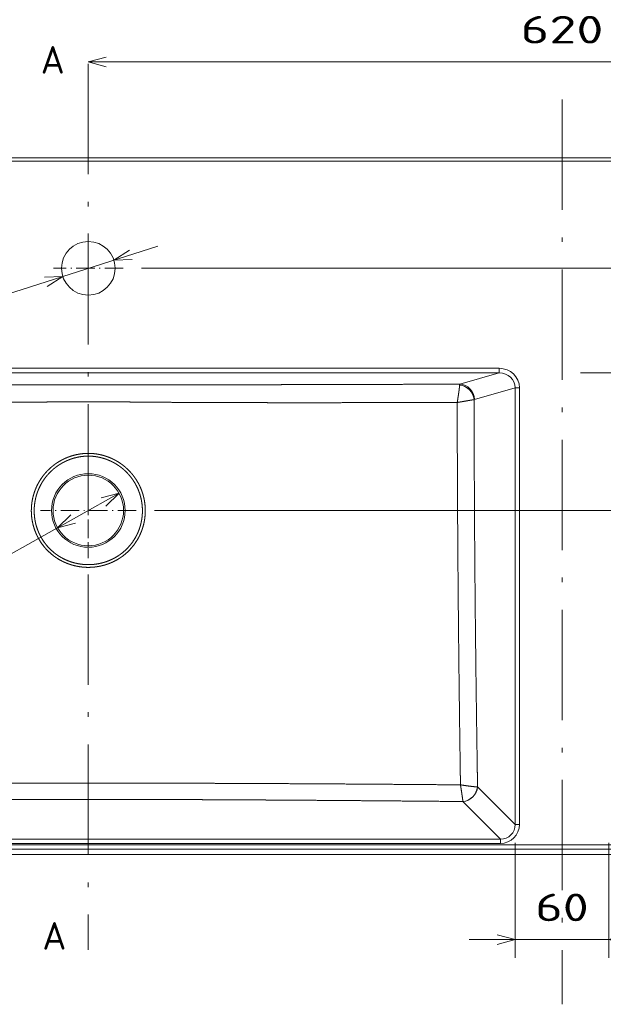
# Model space of a CAD drawing. Extents: x 0 to 420, y 0 to 297.
# Tile 3 of 14: x 65 to 129, y 67 to 174. Entities that reach past the tile are written whole.
import ezdxf
from ezdxf.enums import TextEntityAlignment as Align

# ---------------------------------------------------------------- set-up
doc = ezdxf.new("R2010")
doc.units = 0
doc.linetypes.add('DASHDOT', pattern=[18.5, 12, -3, 0.5, -3])
doc.layers.get('0').update_dxf_attribs({"lineweight": 13})
doc.styles.get("Standard").update_dxf_attribs({"font": 'isocp.shx'})
doc.dimstyles.get("Standard").update_dxf_attribs({"dimtxt": 2.5, "dimasz": 2.5, "dimexe": 1.25, "dimexo": 0.625, "dimtad": 1, "dimcen": 2.5, "dimadec": 0, "dimazin": 0, "dimtfac": 1, "dimtmove": 0, "dimatfit": 0, "dimfxl": 0, "dimarcsym": 0})

# ---------------------------------------------------------------- blocks, each defined once
blk = doc.blocks.new('*D')
at = {"color": 7, "lineweight": 5, "ltscale": 0.164717}
blk.add_line((24.27, 237.7), (17.69, 237.7), dxfattribs=at)
at = {"color": 7, "lineweight": 5}
for p, q in [((19.69, 212.45), (19.69, 237.7)), ((126.45, 237.7), (240.1, 237.7)), ((238.1, 216.03), (238.1, 237.7)), ((126.45, 216.03), (240.1, 216.03)), ((168.1, 212.45), (17.69, 212.45)), ((24.74, 156.71), (24.74, 182.26)), ((224.16, 156.71), (224.16, 182.26)), ((24.74, 180.26), (224.16, 180.26)), ((72.95, 169.15), (175.95, 169.15)), ((62.45, 158.71), (12.59, 158.71)), ((14.59, 82.97), (14.59, 158.71)), ((126.45, 158.71), (246.33, 158.71)), ((126.45, 158.71), (233.64, 158.71)), ((224.97, 158.71), (258.46, 158.71)), ((244.33, 135.33), (244.33, 158.71)), ((256.46, 120.37), (256.46, 158.71)), ((55.34, 141.09), (80.5, 149.11)), ((78.75, 146.71), (233.64, 146.71)), ((305.61, 140.26), (282.28, 140.26)), ((357.11, 140.41), (305.61, 140.41)), ((126.45, 135.33), (246.33, 135.33)), ((307.61, 129.82), (329.36, 129.77)), ((289.1, 125.82), (289.1, 99.28)), ((299.44, 125.82), (299.44, 99.28)), ((54.64, 110.12), (76.3, 122.24)), ((80.16, 120.37), (258.46, 120.37)), ((304.44, 101.28), (284.1, 101.28)), ((62.45, 82.97), (12.59, 82.97)), ((114.35, 73.71), (134.56, 73.71)), ((129.56, 73.71), (222.97, 73.71))]:
    blk.add_line(p, q, dxfattribs=at)
at = {"color": 7, "lineweight": 5, "ltscale": 0.466342}
blk.add_line((175.95, 152.5), (175.95, 171.15), dxfattribs=at)
at = {"color": 7, "lineweight": 5, "ltscale": 0.3}
blk.add_line((231.64, 146.71), (231.64, 158.71), dxfattribs=at)
at = {"color": 7, "lineweight": 5, "ltscale": 0.264648}
for p, q in [((305.61, 131.82), (305.61, 142.41)), ((357.11, 131.82), (357.11, 142.41))]:
    blk.add_line(p, q, dxfattribs=at)
at = {"color": 7, "lineweight": 5, "ltscale": 0.260846}
for p, q in [((282.28, 131.82), (282.28, 142.26)), ((305.61, 131.82), (305.61, 142.26))]:
    blk.add_line(p, q, dxfattribs=at)
at = {"color": 7, "lineweight": 5, "ltscale": 0.055905}
blk.add_line((357.46, 131.34), (357.46, 133.57), dxfattribs=at)
at = {"color": 7, "lineweight": 5, "ltscale": 0.361736}
blk.add_line((365.84, 131.57), (351.37, 131.57), dxfattribs=at)
at = {"color": 7, "lineweight": 5, "ltscale": 0.435932}
blk.add_line((327.32, 112.33), (327.36, 129.77), dxfattribs=at)
at = {"color": 7, "lineweight": 5, "ltscale": 0.313314}
for p, q in [((119.35, 84.24), (119.35, 71.71)), ((129.56, 84.24), (129.56, 71.71))]:
    blk.add_line(p, q, dxfattribs=at)
at = {"color": 7, "lineweight": 5, "ltscale": 0.313313}
blk.add_line((129.56, 84.24), (129.56, 71.71), dxfattribs=at)
at = {"color": 7, "lineweight": 5, "ltscale": 0.266271}
blk.add_line((222.97, 82.36), (222.97, 71.71), dxfattribs=at)
at = {"color": 7, "lineweight": 5}
for points in [[(20.2, 235.76), (19.69, 237.7), (19.17, 235.76)], [(238.62, 235.76), (238.1, 237.7), (237.58, 235.76)], [(237.58, 217.96), (238.1, 216.03), (238.62, 217.96)], [(19.17, 214.38), (19.69, 212.45), (20.2, 214.38)], [(26.67, 180.78), (24.74, 180.26), (26.67, 179.74)], [(222.23, 179.74), (224.16, 180.26), (222.23, 180.78)], [(74.89, 169.67), (72.95, 169.15), (74.89, 168.63)], [(174.02, 168.63), (175.95, 169.15), (174.02, 169.67)], [(15.1, 156.77), (14.59, 158.71), (14.07, 156.77)], [(232.16, 156.77), (231.64, 158.71), (231.12, 156.77)], [(244.85, 156.77), (244.33, 158.71), (243.81, 156.77)], [(256.98, 156.77), (256.46, 158.71), (255.94, 156.77)], [(77.42, 148.67), (75.73, 147.59), (77.73, 147.68)], [(231.12, 148.64), (231.64, 146.71), (232.16, 148.64)], [(68.49, 144.74), (70.17, 145.82), (68.18, 145.73)], [(284.21, 140.77), (282.28, 140.26), (284.21, 139.74)], [(303.68, 139.74), (305.61, 140.26), (303.68, 140.77)], [(307.55, 140.93), (305.61, 140.41), (307.55, 139.89)], [(355.18, 139.89), (357.11, 140.41), (355.18, 140.93)], [(243.81, 137.26), (244.33, 135.33), (244.85, 137.26)], [(354.44, 131.05), (356.37, 131.57), (354.44, 132.09)], [(359.39, 132.09), (357.46, 131.57), (359.39, 131.05)], [(327.87, 127.84), (327.36, 129.77), (326.84, 127.84)], [(350.84, 122.21), (352.77, 122.73), (350.84, 123.25)], [(74.87, 120.85), (76.3, 122.24), (74.36, 121.75)], [(255.94, 122.3), (256.46, 120.37), (256.98, 122.3)], [(356.85, 122.35), (354.85, 122.42), (356.55, 121.36)], [(71.04, 119.9), (69.61, 118.5), (71.55, 118.99)], [(326.81, 114.27), (327.32, 112.33), (327.84, 114.27)], [(287.17, 100.76), (289.1, 101.28), (287.17, 101.8)], [(301.38, 101.8), (299.44, 101.28), (301.38, 100.76)], [(14.07, 84.9), (14.59, 82.97), (15.1, 84.9)], [(117.41, 73.19), (119.35, 73.71), (117.41, 74.23)], [(131.49, 74.23), (129.56, 73.71), (131.49, 73.19)], [(131.49, 74.23), (129.56, 73.71), (131.49, 73.19)], [(221.03, 73.19), (222.97, 73.71), (221.03, 74.23)]]:
    blk.add_lwpolyline(points, dxfattribs=at)
blk.add_arc((352.77, 115.62), 7.11, 32.6907, 149.4216, dxfattribs=at)
for s, rotation, p, p2 in [('151.5', 90, (17.69, 217.36), (17.69, 232.78)), ('130', 90, (236.1, 222.36), (236.1, 231.37)), ('72', 90, (229.64, 149.8), (229.64, 155.61)), ('140', 90, (242.33, 142.52), (242.33, 151.52)), ('35', 17.6842, (58.54, 144.21), (64.07, 145.97)), ('%%c', 17.6842, (54.73, 143), (57.59, 143.91)), ('140', 360, (289.44, 142.26), (298.45, 142.26)), ('310', 360, (326.86, 142.41), (335.87, 142.41)), ('230', 90, (254.46, 135.04), (254.46, 144.04)), ('7', 360, (363.24, 133.57), (365.84, 133.57)), ('%%d', 395.6973, (348.57, 124.56), (350.36, 125.84)), ('17', 395.6973, (344.21, 120.68), (348.92, 124.07)), ('105', 449.8657, (325.33, 116.55), (325.35, 125.56)), ('460', 90, (12.59, 116.33), (12.59, 125.34)), ('46', 29.2257, (57.15, 113.82), (62.22, 116.66)), ('%%c', 29.2257, (53.66, 111.87), (56.28, 113.33)), ('62', 360, (291.37, 103.28), (297.18, 103.28))]:
    blk.add_text(s, height=3, rotation=rotation, dxfattribs=at).set_placement(p, p2, align=Align.FIT)
for s, p, p2 in [('1210', (118.35, 182.26), (130.56, 182.26)), ('620', (119.95, 171.15), (128.96, 171.15)), ('60', (121.55, 75.71), (127.36, 75.71)), ('560', (171.76, 75.71), (180.77, 75.71))]:
    blk.add_text(s, height=3, dxfattribs=at).set_placement(p, p2, align=Align.FIT)
blk = doc.blocks.new('BLOCK144')
at = {"color": 7, "lineweight": 5}
blk.add_text('A', height=18, dxfattribs=at).set_placement((-340, 55.02), (-324.39, 55.02), align=Align.FIT)
blk = doc.blocks.new('BLOCK145')
at = {"color": 7, "lineweight": 5}
blk.add_text('A', height=18, dxfattribs=at).set_placement((-338.95, -516.53), (-323.33, -516.53), align=Align.FIT)
blk = doc.blocks.new('BLOCK146')
at = {"color": 7, "linetype": 'DASHDOT', "lineweight": 5}
for p, q in [((-309, -49.25), (-309, -94.75)), ((-286.25, -72), (-331.75, -72))]:
    blk.add_line(p, q, dxfattribs=at)
blk = doc.blocks.new('BLOCK147')
at = {"color": 7, "linetype": 'DASHDOT', "lineweight": 5}
for p, q in [((-309, -198.78), (-309, -261.22)), ((-277.78, -230), (-340.22, -230))]:
    blk.add_line(p, q, dxfattribs=at)
blk = doc.blocks.new('BLOCK150')
at = {"color": 7, "lineweight": 5}
for p, q in [((591.08, 0), (-591.08, 0)), ((591.08, -2), (-591.08, -2)), ((-576.97, -137.25), (-41.03, -137.25)), ((-41.03, -140.24), (-576.97, -140.24)), ((-41.03, -140.24), (-66.71, -147.59)), ((-30.65, -149.97), (-57.15, -157.55)), ((-30.65, -434.79), (-30.65, -149.97)), ((-27.78, -434.79), (-27.78, -149.97)), ((-55.09, -410.35), (-30.65, -434.79)), ((-64.65, -419.91), (-40.21, -444.35)), ((589.08, -448.08), (-589.08, -448.08)), ((-577.79, -444.35), (-40.21, -444.35)), ((-40.21, -447.22), (-577.79, -447.22)), ((-592.41, -454.4), (0, -454.4)), ((-589.08, -451.08), (0, -451.08)), ((589.08, -451.08), (0, -451.08)), ((0, -454.4), (592.41, -454.4))]:
    blk.add_line(p, q, dxfattribs=at)
at = {"color": 7, "lineweight": 5, "ltscale": 0.074715}
blk.add_line((-41.03, -140.24), (-41.03, -137.25), dxfattribs=at)
at = {"color": 7, "lineweight": 5, "ltscale": 0.071723}
for p, q in [((-30.65, -149.97), (-27.78, -149.97)), ((-30.65, -434.79), (-27.78, -434.79)), ((-40.21, -444.35), (-40.21, -447.22))]:
    blk.add_line(p, q, dxfattribs=at)
at = {"color": 7, "lineweight": 5, "ltscale": 0.001952}
blk.add_line((-55.09, -410.35), (-55.16, -410.35), dxfattribs=at)
at = {"color": 7, "lineweight": 5, "ltscale": 0.000458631}
blk.add_line((-64.65, -419.91), (-64.66, -419.9), dxfattribs=at)
at = {"color": 7, "lineweight": 5}
for centre, radius in [((-309, -72), 17.5), ((-309, -230), 24.01), ((-309, -230), 23)]:
    blk.add_circle(centre, radius, dxfattribs=at)
blk.add_arc((-57.04, -157.86), 0.325, 108.9591, 140.88549, dxfattribs=at)
for centre, major_axis, ratio, start_param, end_param in [((-41.37, -150.3), (13.12, 3.75), 0.952976, 6.016974, 7.562289), ((-41.37, -150.3), (10.37, 2.97), 0.927423, 6.016948, 7.562258), ((-66.71, -157.55), (-2.75, 9.61), 0.952975, 4.446157, 5.991469), ((-66.86, -157.65), (7.45, -6.67), 0.909151, 0.77825, 2.245617), ((-64.66, -410.34), (-6.81, -7.32), 0.912227, 0.79472, 2.272825), ((-64.65, -410.35), (7.07, 7.07), 0.917878, 3.969784, 5.454994), ((-41.37, -433.63), (8.07, -8.07), 0.876469, 5.540579, 7.025795), ((-41.37, -433.63), (10.01, -10.01), 0.91787, 5.540588, 7.025788)]:
    blk.add_ellipse(centre, major_axis=major_axis, ratio=ratio, start_param=start_param, end_param=end_param, dxfattribs=at)
for points, knots in [([(-551.29, -147.59), (-543.09, -147.62), (-534.9, -147.64), (-526.91, -147.66), (-509.79, -147.72), (-492.77, -147.77), (-483.89, -147.79), (-471.14, -147.83), (-458.55, -147.86), (-454.59, -147.87), (-444.95, -147.9), (-435.48, -147.92), (-429.81, -147.93), (-417.59, -147.96), (-405.82, -147.99), (-399.57, -148), (-392.53, -148.01), (-385.77, -148.02), (-384.89, -148.02), (-382.75, -148.02), (-380.65, -148.03), (-379.39, -148.03), (-375.35, -148.03), (-371.39, -148.04), (-368.68, -148.04), (-364.95, -148.04), (-361.29, -148.05), (-360.28, -148.05), (-359.06, -148.05), (-357.84, -148.05), (-357.61, -148.05), (-357.16, -148.05), (-356.71, -148.05), (-356.48, -148.05), (-356.03, -148.05), (-355.58, -148.05), (-355.36, -148.05), (-354.91, -148.05), (-354.47, -148.05), (-354.25, -148.05), (-351.71, -148.05), (-349.21, -148.05), (-347.05, -148.05), (-344.44, -148.04), (-341.84, -148.04), (-341.55, -148.04), (-341.12, -148.04), (-340.7, -148.04), (-340.55, -148.04), (-340.27, -148.04), (-339.99, -148.04), (-339.85, -148.04), (-339.57, -148.04), (-339.29, -148.04), (-339.15, -148.04), (-338.89, -148.04), (-338.63, -148.04), (-338.4, -148.04), (-338, -148.04), (-337.6, -148.04), (-337.32, -148.04), (-335.89, -148.04), (-334.45, -148.04), (-333.28, -148.03), (-331.9, -148.03), (-330.53, -148.03), (-330.37, -148.03), (-330.02, -148.03), (-329.66, -148.03), (-329.54, -148.03), (-328.38, -148.03), (-327.21, -148.03), (-326.16, -148.02), (-325.04, -148.02), (-323.92, -148.02), (-323.82, -148.02), (-323.52, -148.02), (-323.23, -148.02), (-323.03, -148.02), (-322.63, -148.02), (-322.23, -148.02), (-322.03, -148.02), (-319.62, -148.02), (-317.19, -148.01), (-314.89, -148.01), (-312.43, -148.01), (-309.95, -148.01), (-309.77, -148.01), (-309.56, -148.01), (-309.34, -148.01), (-309.23, -148.01), (-309.11, -148.01), (-309, -148.01)], [0, 0, 0, 0, 0, 0, 59.879225, 59.879225, 59.879225, 125.724125, 125.724125, 125.724125, 155.147623, 155.147623, 155.147623, 199.343863, 199.343863, 199.343863, 252.775292, 252.775292, 252.775292, 260.797497, 260.797497, 260.797497, 272.373069, 272.373069, 272.373069, 298.971933, 298.971933, 298.971933, 309.106792, 309.106792, 309.106792, 311.422561, 311.422561, 311.422561, 313.73833, 313.73833, 313.73833, 316.054109, 316.054109, 316.054109, 318.369887, 318.369887, 318.369887, 342.695514, 342.695514, 342.695514, 345.698142, 345.698142, 345.698142, 347.199463, 347.199463, 347.199463, 348.700784, 348.700784, 348.700784, 350.202095, 350.202095, 350.202095, 351.474887, 351.474887, 351.474887, 354.477507, 354.477507, 354.477507, 366.698077, 366.698077, 366.698077, 368.506745, 368.506745, 368.506745, 370.406513, 370.406513, 370.406513, 380.309989, 380.309989, 380.309989, 381.260737, 381.260737, 381.260737, 383.162236, 383.162236, 383.162236, 385.063736, 385.063736, 385.063736, 406.537532, 406.537532, 406.537532, 407.435328, 407.435328, 407.435328, 408.464172, 408.464172, 408.464172, 408.464172, 408.464172, 408.464172]), ([(-66.71, -147.59), (-74.91, -147.62), (-83.1, -147.64), (-91.11, -147.66), (-108.23, -147.72), (-125.24, -147.77), (-134.11, -147.79), (-146.86, -147.83), (-159.44, -147.86), (-163.31, -147.87), (-168.8, -147.89), (-174.23, -147.9), (-175.84, -147.9), (-180.26, -147.91), (-184.65, -147.93), (-187.47, -147.93), (-196.08, -147.95), (-204.48, -147.97), (-210.11, -147.98), (-218.52, -148), (-226.63, -148.01), (-229.42, -148.02), (-234.78, -148.02), (-239.95, -148.03), (-242.47, -148.03), (-247.48, -148.04), (-252.38, -148.04), (-254.87, -148.04), (-258.01, -148.05), (-261.08, -148.05), (-261.69, -148.05), (-263.06, -148.05), (-264.43, -148.05), (-265.02, -148.05), (-267.89, -148.05), (-270.73, -148.05), (-272.4, -148.05), (-274.98, -148.04), (-277.53, -148.04), (-277.65, -148.04), (-278.17, -148.04), (-278.68, -148.04), (-278.8, -148.04), (-279.12, -148.04), (-279.44, -148.04), (-279.59, -148.04), (-280.37, -148.04), (-281.14, -148.04), (-281.76, -148.04), (-283.07, -148.04), (-284.41, -148.03), (-285.12, -148.03), (-285.95, -148.03), (-286.79, -148.03), (-286.9, -148.03), (-287.13, -148.03), (-287.35, -148.03), (-287.52, -148.03), (-287.75, -148.03), (-287.97, -148.03), (-288.07, -148.03), (-288.29, -148.03), (-288.52, -148.03), (-288.62, -148.03), (-289.22, -148.03), (-289.83, -148.03), (-290.32, -148.03), (-291.16, -148.02), (-292.02, -148.02), (-292.37, -148.02), (-293.12, -148.02), (-293.87, -148.02), (-294.09, -148.02), (-295.02, -148.02), (-295.94, -148.02), (-296.48, -148.02), (-299.03, -148.01), (-301.63, -148.01), (-303.75, -148.01), (-305.99, -148.01), (-308.26, -148.01), (-308.35, -148.01), (-308.54, -148.01), (-308.72, -148.01), (-308.82, -148.01), (-308.91, -148.01), (-309, -148.01)], [0, 0, 0, 0, 0, 0, 59.85991, 59.85991, 59.85991, 125.664301, 125.664301, 125.664301, 155.080287, 155.080287, 155.080287, 167.61319, 167.61319, 167.61319, 189.463214, 189.463214, 189.463214, 235.992053, 235.992053, 235.992053, 260.768038, 260.768038, 260.768038, 284.595694, 284.595694, 284.595694, 308.976389, 308.976389, 308.976389, 316.116834, 316.116834, 316.116834, 323.236326, 323.236326, 323.236326, 346.331655, 346.331655, 346.331655, 350.120853, 350.120853, 350.120853, 351.858789, 351.858789, 351.858789, 353.506692, 353.506692, 353.506692, 360.098305, 360.098305, 360.098305, 367.428135, 367.428135, 367.428135, 368.645677, 368.645677, 368.645677, 369.731797, 369.731797, 369.731797, 370.957174, 370.957174, 370.957174, 372.220591, 372.220591, 372.220591, 377.090238, 377.090238, 377.090238, 380.535713, 380.535713, 380.535713, 384.320303, 384.320303, 384.320303, 389.487745, 389.487745, 389.487745, 409.03118, 409.03118, 409.03118, 409.867032, 409.867032, 409.867032, 410.702884, 410.702884, 410.702884, 410.702884, 410.702884, 410.702884]), ([(-68.35, -159.55), (-68.35, -159.51), (-68.34, -159.47), (-68.33, -159.44), (-68.32, -159.36), (-68.31, -159.29), (-68.3, -159.25), (-68.26, -159), (-68.22, -158.74), (-68.18, -158.52), (-68.06, -157.72), (-67.93, -156.93), (-67.84, -156.34), (-67.52, -154.22), (-67.23, -152.21), (-67.04, -150.8), (-66.87, -149.43), (-66.79, -148.48), (-66.79, -148.38), (-66.78, -148.29), (-66.78, -148.2)], [0, 0, 0, 0, 0, 0, 0.272547, 0.272547, 0.272547, 0.545095, 0.545095, 0.545095, 2.180375, 2.180375, 2.180375, 6.489349, 6.489349, 6.489349, 18.260879, 18.260879, 18.260879, 19.749658, 19.749658, 19.749658, 19.749658, 19.749658, 19.749658]), ([(-549.65, -159.55), (-541.5, -159.56), (-533.36, -159.58), (-525.45, -159.59), (-508.48, -159.62), (-491.62, -159.65), (-482.85, -159.66), (-470.22, -159.67), (-457.76, -159.67), (-453.82, -159.67), (-444.25, -159.67), (-434.83, -159.67), (-429.21, -159.67), (-417.01, -159.65), (-405.27, -159.63), (-399.02, -159.62), (-391.99, -159.59), (-385.22, -159.57), (-384.33, -159.56), (-380.82, -159.55), (-377.38, -159.53), (-374.83, -159.52), (-370.25, -159.49), (-365.76, -159.47), (-363.76, -159.45), (-361.3, -159.44), (-358.88, -159.42), (-358.21, -159.41), (-357.41, -159.41), (-356.62, -159.4), (-356.28, -159.4), (-355.64, -159.39), (-355.01, -159.39), (-354.55, -159.39), (-353.6, -159.38), (-352.65, -159.37), (-352, -159.37), (-349.32, -159.34), (-346.65, -159.32), (-344.54, -159.3), (-342.35, -159.28), (-340.2, -159.26), (-340.07, -159.26), (-339.65, -159.26), (-339.24, -159.26), (-339.16, -159.25), (-337.48, -159.24), (-335.8, -159.23), (-334.52, -159.22), (-332.9, -159.2), (-331.27, -159.19), (-331.09, -159.19), (-330.82, -159.19), (-330.55, -159.19), (-330.46, -159.19), (-330.27, -159.19), (-330.09, -159.18), (-330, -159.18), (-329.73, -159.18), (-329.45, -159.18), (-329.3, -159.18), (-328.28, -159.17), (-327.24, -159.17), (-326.36, -159.16), (-325.26, -159.16), (-324.15, -159.15), (-323.92, -159.15), (-323.44, -159.15), (-322.96, -159.15), (-322.7, -159.15), (-322.32, -159.15), (-321.94, -159.14), (-321.82, -159.14), (-319.46, -159.14), (-317.1, -159.13), (-314.82, -159.13), (-312.35, -159.13), (-309.85, -159.13), (-309.75, -159.13), (-309.53, -159.13), (-309.32, -159.13), (-309.21, -159.13), (-309.11, -159.13), (-309, -159.13)], [0, 0, 0, 0, 0, 0, 59.504572, 59.504572, 59.504572, 124.618477, 124.618477, 124.618477, 153.853818, 153.853818, 153.853818, 197.814883, 197.814883, 197.814883, 251.311362, 251.311362, 251.311362, 259.309334, 259.309334, 259.309334, 283.568776, 283.568776, 283.568776, 303.334678, 303.334678, 303.334678, 308.065287, 308.065287, 308.065287, 311.486553, 311.486553, 311.486553, 314.579048, 314.579048, 314.579048, 321.421523, 321.421523, 321.421523, 342.690345, 342.690345, 342.690345, 344.01955, 344.01955, 344.01955, 347.14586, 347.14586, 347.14586, 361.886718, 361.886718, 361.886718, 363.741561, 363.741561, 363.741561, 364.668986, 364.668986, 364.668986, 365.596412, 365.596412, 365.596412, 367.528486, 367.528486, 367.528486, 376.027115, 376.027115, 376.027115, 378.246865, 378.246865, 378.246865, 380.688677, 380.688677, 380.688677, 381.909584, 381.909584, 381.909584, 403.644073, 403.644073, 403.644073, 404.609425, 404.609425, 404.609425, 405.574777, 405.574777, 405.574777, 405.574777, 405.574777, 405.574777]), ([(-68.35, -159.55), (-76.5, -159.56), (-84.64, -159.58), (-92.56, -159.59), (-109.53, -159.62), (-126.39, -159.65), (-135.16, -159.66), (-147.77, -159.67), (-160.22, -159.67), (-164.06, -159.67), (-169.5, -159.67), (-174.89, -159.67), (-176.49, -159.67), (-180.89, -159.67), (-185.25, -159.67), (-188.05, -159.67), (-197.72, -159.66), (-207.13, -159.64), (-213.71, -159.63), (-222.03, -159.61), (-230, -159.58), (-231.86, -159.57), (-236.28, -159.55), (-240.57, -159.53), (-243.14, -159.52), (-248.23, -159.49), (-253.22, -159.46), (-255.78, -159.44), (-258.93, -159.42), (-262, -159.4), (-262.7, -159.39), (-263.94, -159.38), (-265.17, -159.37), (-266.05, -159.37), (-267.56, -159.35), (-269.06, -159.34), (-269.92, -159.33), (-271.86, -159.32), (-273.81, -159.3), (-274.84, -159.29), (-276.14, -159.28), (-277.44, -159.27), (-277.62, -159.27), (-278.17, -159.26), (-278.73, -159.26), (-278.85, -159.25), (-279.64, -159.25), (-280.43, -159.24), (-280.93, -159.24), (-282.52, -159.22), (-284.13, -159.21), (-285.13, -159.2), (-286.31, -159.2), (-287.48, -159.19), (-287.52, -159.19), (-287.61, -159.19), (-287.69, -159.19), (-287.74, -159.19), (-288, -159.18), (-288.27, -159.18), (-288.42, -159.18), (-288.68, -159.18), (-288.95, -159.18), (-288.99, -159.18), (-289.83, -159.17), (-290.67, -159.17), (-291.49, -159.16), (-292.77, -159.16), (-294.05, -159.15), (-294.34, -159.15), (-295.2, -159.15), (-296.06, -159.14), (-296.47, -159.14), (-299, -159.14), (-301.54, -159.13), (-303.75, -159.13), (-306.14, -159.13), (-308.55, -159.13), (-308.7, -159.13), (-308.85, -159.13), (-309, -159.13)], [0, 0, 0, 0, 0, 0, 59.503869, 59.503869, 59.503869, 124.579021, 124.579021, 124.579021, 153.768383, 153.768383, 153.768383, 166.189775, 166.189775, 166.189775, 187.938072, 187.938072, 187.938072, 243.046549, 243.046549, 243.046549, 259.252952, 259.252952, 259.252952, 283.405112, 283.405112, 283.405112, 308.247053, 308.247053, 308.247053, 314.934772, 314.934772, 314.934772, 321.100088, 321.100088, 321.100088, 330.737673, 330.737673, 330.737673, 341.428745, 341.428745, 341.428745, 344.297087, 344.297087, 344.297087, 347.317878, 347.317878, 347.317878, 352.663415, 352.663415, 352.663415, 364.151442, 364.151442, 364.151442, 364.597937, 364.597937, 364.597937, 365.044432, 365.044432, 365.044432, 367.316119, 367.316119, 367.316119, 367.762681, 367.762681, 367.762681, 375.79208, 375.79208, 375.79208, 380.109772, 380.109772, 380.109772, 384.128207, 384.128207, 384.128207, 404.673243, 404.673243, 404.673243, 406.048908, 406.048908, 406.048908, 406.048908, 406.048908, 406.048908]), ([(-68.35, -159.55), (-68.31, -159.54), (-68.28, -159.53), (-68.24, -159.53), (-68.17, -159.52), (-68.09, -159.5), (-68.06, -159.5), (-67.8, -159.45), (-67.54, -159.41), (-67.32, -159.37), (-66.52, -159.24), (-65.73, -159.1), (-65.17, -159.01), (-63.08, -158.66), (-61.1, -158.32), (-59.73, -158.08), (-58.42, -157.86), (-57.55, -157.7), (-57.46, -157.68), (-57.38, -157.67), (-57.3, -157.65)], [0, 0, 0, 0, 0, 0, 0.283174, 0.283174, 0.283174, 0.556216, 0.556216, 0.556216, 2.194466, 2.194466, 2.194466, 6.539883, 6.539883, 6.539883, 18.213436, 18.213436, 18.213436, 19.677863, 19.677863, 19.677863, 19.677863, 19.677863, 19.677863]), ([(-66.24, -409.02), (-66.28, -406.44), (-66.31, -403.86), (-66.35, -401.29), (-66.42, -396.18), (-66.5, -391.08), (-66.53, -388.38), (-66.66, -379.35), (-66.78, -370.35), (-66.86, -363.91), (-66.98, -354.74), (-67.09, -345.62), (-67.12, -342.91), (-67.2, -336.35), (-67.27, -329.83), (-67.32, -325.92), (-67.4, -318.22), (-67.48, -310.56), (-67.52, -306.4), (-67.68, -289.84), (-67.83, -273.39), (-67.93, -260.76), (-68.04, -243.41), (-68.14, -226.09), (-68.17, -221.41), (-68.21, -211.7), (-68.25, -201.97), (-68.27, -197.22), (-68.3, -186.81), (-68.33, -176.37), (-68.34, -170.69), (-68.35, -165.12), (-68.35, -159.55)], [0, 0, 0, 0, 0, 0, 19.550389, 19.550389, 19.550389, 38.855024, 38.855024, 38.855024, 88.459445, 88.459445, 88.459445, 109.482046, 109.482046, 109.482046, 139.398675, 139.398675, 139.398675, 169.780016, 169.780016, 169.780016, 270.100311, 270.100311, 270.100311, 309.16557, 309.16557, 309.16557, 348.171258, 348.171258, 348.171258, 392.488662, 392.488662, 392.488662, 392.488662, 392.488662, 392.488662]), ([(-55.09, -410.35), (-55.17, -405.19), (-55.25, -400.04), (-55.32, -395.15), (-55.49, -383.53), (-55.66, -371.95), (-55.75, -365.42), (-55.93, -352.35), (-56.1, -339.38), (-56.18, -332.9), (-56.3, -322.5), (-56.42, -312.16), (-56.46, -308.18), (-56.6, -295.08), (-56.72, -282.05), (-56.8, -272.81), (-56.92, -258.79), (-57.01, -244.83), (-57.04, -240.12), (-57.1, -230.37), (-57.15, -220.63), (-57.17, -215.83), (-57.22, -206.08), (-57.25, -196.3), (-57.26, -191.21), (-57.28, -181.58), (-57.29, -171.93), (-57.3, -167.21), (-57.3, -162.44), (-57.3, -157.65)], [0, 0, 0, 0, 0, 0, 39.144191, 39.144191, 39.144191, 88.617367, 88.617367, 88.617367, 139.842381, 139.842381, 139.842381, 170.076771, 170.076771, 170.076771, 243.313883, 243.313883, 243.313883, 282.362358, 282.362358, 282.362358, 321.858301, 321.858301, 321.858301, 360.875943, 360.875943, 360.875943, 398.957876, 398.957876, 398.957876, 398.957876, 398.957876, 398.957876]), ([(-346.17, -229.99), (-346.16, -228.47), (-346.08, -226.95), (-345.92, -225.4), (-345.61, -223.45), (-345.15, -221.44), (-345.06, -221.07), (-344.79, -220), (-344.47, -218.92), (-344.23, -218.21), (-343.86, -217.14), (-343.43, -216.07), (-343.29, -215.72), (-343, -215.04), (-342.69, -214.35), (-342.53, -214), (-342.03, -212.98), (-341.48, -211.96), (-341.1, -211.29), (-340.02, -209.49), (-338.78, -207.72), (-337.93, -206.62), (-336.76, -205.26), (-335.52, -203.96), (-335.24, -203.68), (-334.01, -202.47), (-332.69, -201.31), (-331.61, -200.44), (-330.3, -199.49), (-328.95, -198.62), (-328.79, -198.52), (-328.45, -198.31), (-328.11, -198.1), (-327.94, -198), (-326.98, -197.43), (-325.98, -196.89), (-325.11, -196.45), (-324.02, -195.95), (-322.92, -195.49), (-322.75, -195.43), (-322.03, -195.14), (-321.3, -194.87), (-320.73, -194.67), (-320.06, -194.46), (-319.37, -194.25), (-319.29, -194.23), (-319.13, -194.19), (-318.97, -194.14), (-318.92, -194.12), (-318.36, -193.97), (-317.8, -193.82), (-317.27, -193.7), (-316.53, -193.53), (-315.76, -193.39), (-315.55, -193.35), (-314.49, -193.16), (-313.41, -193.01), (-312.5, -192.91), (-311.25, -192.81), (-309.92, -192.77), (-309.62, -192.76), (-309.31, -192.76), (-309, -192.76)], [0, 0, 0, 0, 0, 0, 47.028257, 47.028257, 47.028257, 57.486142, 57.486142, 57.486142, 77.203218, 77.203218, 77.203218, 86.515313, 86.515313, 86.515313, 95.698369, 95.698369, 95.698369, 113.915936, 113.915936, 113.915936, 144.222151, 144.222151, 144.222151, 152.875408, 152.875408, 152.875408, 181.383913, 181.383913, 181.383913, 185.475533, 185.475533, 185.475533, 189.510587, 189.510587, 189.510587, 208.370664, 208.370664, 208.370664, 212.054883, 212.054883, 212.054883, 223.237941, 223.237941, 223.237941, 224.628515, 224.628515, 224.628515, 226.106401, 226.106401, 226.106401, 234.717892, 234.717892, 234.717892, 238.135039, 238.135039, 238.135039, 251.399019, 251.399019, 251.399019, 255.26272, 255.26272, 255.26272, 255.26272, 255.26272, 255.26272]), ([(-344.3, -230), (-344.29, -228.86), (-344.24, -227.73), (-344.14, -226.57), (-343.95, -225.04), (-343.66, -223.47), (-343.59, -223.11), (-343.36, -222.05), (-343.1, -220.97), (-342.9, -220.26), (-342.58, -219.21), (-342.2, -218.13), (-342.08, -217.79), (-341.82, -217.11), (-341.54, -216.43), (-341.4, -216.1), (-341.1, -215.43), (-340.79, -214.75), (-340.63, -214.42), (-340.29, -213.75), (-339.93, -213.08), (-339.75, -212.75), (-338.93, -211.31), (-338, -209.88), (-337.22, -208.79), (-336.13, -207.42), (-334.95, -206.1), (-334.69, -205.82), (-333.43, -204.49), (-332.08, -203.24), (-330.92, -202.27), (-329.56, -201.25), (-328.16, -200.32), (-328.03, -200.24), (-327.79, -200.09), (-327.55, -199.93), (-327.43, -199.86), (-327.19, -199.71), (-326.94, -199.56), (-326.82, -199.49), (-326.14, -199.09), (-325.44, -198.7), (-324.85, -198.39), (-323.99, -197.97), (-323.11, -197.57), (-322.86, -197.46), (-322.43, -197.27), (-322, -197.1), (-321.82, -197.03), (-321.21, -196.79), (-320.59, -196.56), (-320.13, -196.4), (-319.57, -196.21), (-318.99, -196.03), (-318.87, -196), (-318.63, -195.93), (-318.39, -195.86), (-318.23, -195.81), (-317.93, -195.73), (-317.62, -195.65), (-317.47, -195.61), (-317.08, -195.51), (-316.69, -195.42), (-316.45, -195.36), (-315.97, -195.26), (-315.48, -195.16), (-315.23, -195.11), (-314.36, -194.95), (-313.47, -194.82), (-312.8, -194.74), (-311.67, -194.63), (-310.46, -194.56), (-309.98, -194.55), (-309.49, -194.54), (-309, -194.54)], [0, 0, 0, 0, 0, 0, 37.055279, 37.055279, 37.055279, 48.174815, 48.174815, 48.174815, 69.187253, 69.187253, 69.187253, 78.989754, 78.989754, 78.989754, 88.533407, 88.533407, 88.533407, 97.975577, 97.975577, 97.975577, 107.349581, 107.349581, 107.349581, 138.768305, 138.768305, 138.768305, 147.604693, 147.604693, 147.604693, 180.368163, 180.368163, 180.368163, 183.414289, 183.414289, 183.414289, 186.484431, 186.484431, 186.484431, 189.554574, 189.554574, 189.554574, 203.336735, 203.336735, 203.336735, 208.798838, 208.798838, 208.798838, 212.595867, 212.595867, 212.595867, 221.995556, 221.995556, 221.995556, 223.755159, 223.755159, 223.755159, 226.553113, 226.553113, 226.553113, 229.398983, 229.398983, 229.398983, 233.451014, 233.451014, 233.451014, 237.503046, 237.503046, 237.503046, 247.88118, 247.88118, 247.88118, 254.285849, 254.285849, 254.285849, 254.285849, 254.285849, 254.285849]), ([(-271.83, -229.99), (-271.84, -228.47), (-271.92, -226.95), (-272.08, -225.4), (-272.39, -223.45), (-272.85, -221.44), (-272.94, -221.07), (-273.3, -219.67), (-273.74, -218.25), (-274.11, -217.19), (-274.8, -215.43), (-275.63, -213.66), (-275.97, -212.98), (-276.99, -211.07), (-278.19, -209.18), (-279.03, -207.97), (-280.13, -206.56), (-281.33, -205.2), (-281.53, -204.98), (-281.86, -204.61), (-282.2, -204.25), (-282.34, -204.11), (-282.62, -203.82), (-282.9, -203.54), (-283.05, -203.4), (-283.75, -202.72), (-284.47, -202.06), (-285.07, -201.54), (-286.14, -200.67), (-287.26, -199.83), (-287.74, -199.49), (-288.39, -199.05), (-289.05, -198.62), (-289.21, -198.52), (-289.55, -198.3), (-289.89, -198.1), (-290.06, -198), (-291.02, -197.43), (-292.02, -196.88), (-292.9, -196.45), (-293.99, -195.94), (-295.09, -195.49), (-295.26, -195.42), (-295.98, -195.14), (-296.71, -194.87), (-297.27, -194.67), (-298.02, -194.43), (-298.79, -194.21), (-298.95, -194.16), (-299.25, -194.08), (-299.56, -193.99), (-299.72, -193.95), (-300.21, -193.83), (-300.72, -193.7), (-301.08, -193.62), (-301.65, -193.5), (-302.24, -193.39), (-302.46, -193.35), (-302.89, -193.27), (-303.33, -193.2), (-303.55, -193.16), (-304.42, -193.04), (-305.32, -192.93), (-306.01, -192.87), (-307.03, -192.8), (-308.1, -192.77), (-308.38, -192.76), (-308.69, -192.76), (-309, -192.76)], [0, 0, 0, 0, 0, 0, 47.032821, 47.032821, 47.032821, 57.489908, 57.489908, 57.489908, 86.515772, 86.515772, 86.515772, 104.86539, 104.86539, 104.86539, 137.761323, 137.761323, 137.761323, 144.202881, 144.202881, 144.202881, 148.526763, 148.526763, 148.526763, 152.850645, 152.850645, 152.850645, 169.510915, 169.510915, 169.510915, 181.358748, 181.358748, 181.358748, 185.394486, 185.394486, 185.394486, 189.430224, 189.430224, 189.430224, 208.331616, 208.331616, 208.331616, 212.005769, 212.005769, 212.005769, 223.185185, 223.185185, 223.185185, 225.959714, 225.959714, 225.959714, 228.746123, 228.746123, 228.746123, 234.581253, 234.581253, 234.581253, 238.006427, 238.006427, 238.006427, 241.4316, 241.4316, 241.4316, 251.2778, 251.2778, 251.2778, 255.178901, 255.178901, 255.178901, 255.178901, 255.178901, 255.178901]), ([(-273.7, -230), (-273.71, -228.86), (-273.76, -227.73), (-273.86, -226.57), (-274.05, -225.04), (-274.34, -223.47), (-274.41, -223.11), (-274.63, -222.05), (-274.9, -220.97), (-275.1, -220.26), (-275.42, -219.21), (-275.8, -218.14), (-275.92, -217.79), (-276.18, -217.12), (-276.46, -216.43), (-276.6, -216.1), (-277.04, -215.09), (-277.53, -214.09), (-277.87, -213.42), (-278.85, -211.64), (-280, -209.88), (-280.78, -208.79), (-281.87, -207.42), (-283.05, -206.1), (-283.31, -205.82), (-283.85, -205.25), (-284.4, -204.7), (-284.68, -204.43), (-285.64, -203.52), (-286.66, -202.64), (-287.41, -202.04), (-288.43, -201.28), (-289.48, -200.56), (-289.72, -200.4), (-290.2, -200.09), (-290.69, -199.78), (-290.93, -199.64), (-291.51, -199.29), (-292.11, -198.96), (-292.45, -198.77), (-293.27, -198.33), (-294.13, -197.91), (-294.64, -197.68), (-295.32, -197.38), (-296, -197.1), (-296.18, -197.03), (-296.53, -196.89), (-296.88, -196.75), (-297.06, -196.69), (-297.6, -196.49), (-298.15, -196.3), (-298.54, -196.18), (-299.08, -196.01), (-299.62, -195.85), (-299.78, -195.81), (-300.08, -195.73), (-300.4, -195.64), (-300.56, -195.6), (-300.94, -195.5), (-301.34, -195.41), (-301.57, -195.36), (-302.04, -195.26), (-302.51, -195.16), (-302.75, -195.12), (-303.32, -195.01), (-303.9, -194.92), (-304.25, -194.87), (-305.16, -194.75), (-306.13, -194.65), (-306.76, -194.6), (-307.58, -194.56), (-308.44, -194.54), (-308.63, -194.54), (-308.81, -194.54), (-309, -194.54)], [0, 0, 0, 0, 0, 0, 37.055228, 37.055228, 37.055228, 48.171423, 48.171423, 48.171423, 69.190477, 69.190477, 69.190477, 78.992551, 78.992551, 78.992551, 88.505018, 88.505018, 88.505018, 107.328277, 107.328277, 107.328277, 138.721193, 138.721193, 138.721193, 147.561219, 147.561219, 147.561219, 156.434192, 156.434192, 156.434192, 177.240949, 177.240949, 177.240949, 183.382982, 183.382982, 183.382982, 189.525015, 189.525015, 189.525015, 197.840337, 197.840337, 197.840337, 208.794663, 208.794663, 208.794663, 212.584803, 212.584803, 212.584803, 216.374943, 216.374943, 216.374943, 223.769967, 223.769967, 223.769967, 226.667956, 226.667956, 226.667956, 229.586528, 229.586528, 229.586528, 233.520888, 233.520888, 233.520888, 237.455248, 237.455248, 237.455248, 242.953037, 242.953037, 242.953037, 251.91953, 251.91953, 251.91953, 254.363744, 254.363744, 254.363744, 254.363744, 254.363744, 254.363744]), ([(-346.17, -229.99), (-346.18, -231.48), (-346.11, -232.98), (-345.96, -234.52), (-345.68, -236.46), (-345.23, -238.46), (-345.15, -238.83), (-344.97, -239.54), (-344.77, -240.26), (-344.67, -240.62), (-344.36, -241.65), (-344, -242.7), (-343.75, -243.39), (-343.16, -244.88), (-342.45, -246.41), (-342.04, -247.23), (-341.33, -248.54), (-340.54, -249.84), (-340.23, -250.33), (-338.66, -252.69), (-336.82, -254.96), (-335.17, -256.7), (-333.04, -258.57), (-330.78, -260.22), (-330.46, -260.44), (-329.81, -260.89), (-329.16, -261.31), (-328.83, -261.52), (-327, -262.63), (-325.14, -263.58), (-323.62, -264.26), (-321.57, -265.03), (-319.55, -265.64), (-319.02, -265.78), (-318.22, -265.99), (-317.44, -266.17), (-317.16, -266.23), (-316.62, -266.35), (-316.08, -266.45), (-315.81, -266.5), (-314.37, -266.76), (-312.9, -266.94), (-311.67, -267.05), (-310.37, -267.12), (-309, -267.12)], [0, 0, 0, 0, 0, 0, 46.442301, 46.442301, 46.442301, 56.454, 56.454, 56.454, 66.281982, 66.281982, 66.281982, 84.59674, 84.59674, 84.59674, 105.384575, 105.384575, 105.384575, 117.85162, 117.85162, 117.85162, 166.620599, 166.620599, 166.620599, 174.610329, 174.610329, 174.610329, 182.589597, 182.589597, 182.589597, 218.87559, 218.87559, 218.87559, 231.598411, 231.598411, 231.598411, 238.255655, 238.255655, 238.255655, 244.912899, 244.912899, 244.912899, 273.733963, 273.733963, 273.733963, 273.733963, 273.733963, 273.733963]), ([(-344.3, -230), (-344.31, -231.46), (-344.24, -232.92), (-344.1, -234.41), (-343.82, -236.31), (-343.37, -238.27), (-343.29, -238.62), (-343.12, -239.32), (-342.92, -240.02), (-342.82, -240.37), (-342.6, -241.06), (-342.37, -241.76), (-342.25, -242.1), (-341.73, -243.53), (-341.1, -244.99), (-340.56, -246.12), (-339.78, -247.58), (-338.89, -249.02), (-338.69, -249.34), (-337.47, -251.19), (-336.08, -252.98), (-334.8, -254.43), (-332.7, -256.47), (-330.39, -258.28), (-329.61, -258.85), (-328.35, -259.71), (-327.06, -260.48), (-326.58, -260.76), (-324.85, -261.71), (-323.11, -262.51), (-321.86, -263.01), (-320.37, -263.53), (-318.88, -263.96), (-318.63, -264.03), (-317.85, -264.24), (-317.07, -264.43), (-316.55, -264.55), (-314.95, -264.87), (-313.33, -265.1), (-312.21, -265.22), (-310.89, -265.31), (-309.49, -265.33), (-309.33, -265.34), (-309.16, -265.34), (-309, -265.34)], [0, 0, 0, 0, 0, 0, 47.510516, 47.510516, 47.510516, 57.751521, 57.751521, 57.751521, 67.810879, 67.810879, 67.810879, 77.418213, 77.418213, 77.418213, 107.531543, 107.531543, 107.531543, 116.073299, 116.073299, 116.073299, 157.834149, 157.834149, 157.834149, 178.269264, 178.269264, 178.269264, 190.483409, 190.483409, 190.483409, 221.718776, 221.718776, 221.718776, 228.183676, 228.183676, 228.183676, 241.635971, 241.635971, 241.635971, 269.457049, 269.457049, 269.457049, 273.086814, 273.086814, 273.086814, 273.086814, 273.086814, 273.086814]), ([(-271.83, -229.99), (-271.82, -231.48), (-271.89, -232.98), (-272.04, -234.52), (-272.32, -236.46), (-272.77, -238.47), (-272.85, -238.83), (-273.03, -239.54), (-273.23, -240.26), (-273.33, -240.62), (-273.73, -241.96), (-274.21, -243.33), (-274.62, -244.35), (-275.28, -245.87), (-276.06, -247.41), (-276.33, -247.9), (-276.87, -248.88), (-277.46, -249.85), (-277.77, -250.33), (-279.34, -252.69), (-281.19, -254.97), (-282.84, -256.7), (-284.96, -258.58), (-287.23, -260.22), (-287.55, -260.45), (-288.19, -260.89), (-288.85, -261.31), (-289.18, -261.52), (-291.01, -262.64), (-292.86, -263.59), (-294.38, -264.26), (-296.43, -265.03), (-298.45, -265.64), (-298.98, -265.78), (-300.05, -266.06), (-301.11, -266.3), (-301.65, -266.41), (-302.58, -266.58), (-303.52, -266.72), (-303.92, -266.78), (-305.01, -266.92), (-306.14, -267.02), (-306.88, -267.07), (-307.69, -267.1), (-308.53, -267.11), (-308.59, -267.11), (-308.71, -267.11), (-308.83, -267.12), (-308.88, -267.12), (-308.94, -267.12), (-309, -267.12)], [0, 0, 0, 0, 0, 0, 46.457308, 46.457308, 46.457308, 56.508527, 56.508527, 56.508527, 66.337279, 66.337279, 66.337279, 93.046575, 93.046575, 93.046575, 105.412844, 105.412844, 105.412844, 117.88438, 117.88438, 117.88438, 166.644009, 166.644009, 166.644009, 174.633265, 174.633265, 174.633265, 182.614861, 182.614861, 182.614861, 218.884054, 218.884054, 218.884054, 231.611034, 231.611034, 231.611034, 244.912294, 244.912294, 244.912294, 254.524871, 254.524871, 254.524871, 271.246926, 271.246926, 271.246926, 272.493747, 272.493747, 272.493747, 273.740567, 273.740567, 273.740567, 273.740567, 273.740567, 273.740567]), ([(-273.7, -230), (-273.69, -231.46), (-273.76, -232.92), (-273.9, -234.41), (-274.18, -236.3), (-274.63, -238.27), (-274.71, -238.62), (-274.88, -239.32), (-275.08, -240.02), (-275.18, -240.37), (-275.58, -241.67), (-276.06, -243), (-276.46, -244), (-277.13, -245.47), (-277.91, -246.96), (-278.17, -247.44), (-278.62, -248.24), (-279.11, -249.02), (-279.31, -249.34), (-280.73, -251.49), (-282.38, -253.57), (-283.98, -255.27), (-286.03, -257.11), (-288.24, -258.73), (-288.55, -258.95), (-289.65, -259.7), (-290.77, -260.4), (-291.58, -260.86), (-293.38, -261.82), (-295.19, -262.62), (-296.19, -263.02), (-297.7, -263.55), (-299.2, -263.99), (-299.71, -264.13), (-300.49, -264.33), (-301.26, -264.5), (-301.53, -264.56), (-302.06, -264.67), (-302.59, -264.77), (-302.86, -264.81), (-304.03, -265.01), (-305.21, -265.15), (-306.15, -265.24), (-307.2, -265.31), (-308.3, -265.33), (-308.39, -265.33), (-308.56, -265.33), (-308.74, -265.34), (-308.83, -265.34), (-308.91, -265.34), (-309, -265.34)], [0, 0, 0, 0, 0, 0, 47.512107, 47.512107, 47.512107, 57.767431, 57.767431, 57.767431, 67.805888, 67.805888, 67.805888, 94.891708, 94.891708, 94.891708, 107.537266, 107.537266, 107.537266, 116.087433, 116.087433, 116.087433, 166.019032, 166.019032, 166.019032, 174.189642, 174.189642, 174.189642, 194.480563, 194.480563, 194.480563, 219.456543, 219.456543, 219.456543, 232.533041, 232.533041, 232.533041, 239.391881, 239.391881, 239.391881, 246.25072, 246.25072, 246.25072, 269.190454, 269.190454, 269.190454, 271.145982, 271.145982, 271.145982, 273.10151, 273.10151, 273.10151, 273.10151, 273.10151, 273.10151]), ([(-309, -407.88), (-309.33, -407.88), (-309.66, -407.88), (-310.25, -407.88), (-310.97, -407.88), (-311.69, -407.88), (-312.07, -407.88), (-319.08, -407.88), (-326.11, -407.88), (-332.24, -407.89), (-340.39, -407.9), (-348.56, -407.91), (-350.06, -407.91), (-352.54, -407.92), (-355.02, -407.92), (-354.87, -407.92), (-356.6, -407.92), (-358.33, -407.93), (-359.09, -407.93), (-360.54, -407.93), (-362, -407.94), (-362.5, -407.94), (-363.86, -407.94), (-365.22, -407.94), (-365.89, -407.94), (-375.11, -407.97), (-384.39, -407.99), (-393.02, -408.02), (-403.47, -408.06), (-414, -408.11), (-415.74, -408.12), (-418.33, -408.13), (-420.93, -408.14), (-421.88, -408.15), (-423.61, -408.16), (-425.34, -408.16), (-426.21, -408.17), (-428.27, -408.18), (-430.33, -408.19), (-431.42, -408.19), (-444.53, -408.26), (-457.77, -408.34), (-469.57, -408.41), (-493.18, -408.56), (-517.04, -408.74), (-528.48, -408.83), (-540.1, -408.92), (-551.76, -409.02)], [0, 0, 0, 0, 0, 0, 2.71782, 2.71782, 2.71782, 5.859819, 5.859819, 5.859819, 60.110499, 60.110499, 60.110499, 72.312846, 72.312846, 72.312846, 80.247353, 80.247353, 80.247353, 86.348527, 86.348527, 86.348527, 92.009719, 92.009719, 92.009719, 97.34314, 97.34314, 97.34314, 166.275406, 166.275406, 166.275406, 179.886198, 179.886198, 179.886198, 186.549427, 186.549427, 186.549427, 193.354825, 193.354825, 193.354825, 202.516617, 202.516617, 202.516617, 294.71225, 294.71225, 294.71225, 380.752666, 380.752666, 380.752666, 380.752666, 380.752666, 380.752666]), ([(-309, -407.88), (-304.55, -407.88), (-300.09, -407.88), (-295.62, -407.88), (-286.7, -407.89), (-277.75, -407.9), (-273.23, -407.9), (-265.75, -407.91), (-258.23, -407.93), (-255.17, -407.94), (-246.05, -407.96), (-236.88, -407.99), (-230.73, -408), (-222.17, -408.04), (-213.55, -408.07), (-211.15, -408.08), (-206.55, -408.1), (-201.94, -408.12), (-199.26, -408.13), (-195.9, -408.15), (-192.54, -408.16), (-191.39, -408.17), (-189.14, -408.18), (-186.88, -408.19), (-185.49, -408.2), (-173.74, -408.26), (-161.89, -408.33), (-151.3, -408.39), (-127.93, -408.54), (-104.3, -408.71), (-91.8, -408.81), (-79.04, -408.91), (-66.24, -409.02)], [0, 0, 0, 0, 0, 0, 36.464607, 36.464607, 36.464607, 72.926645, 72.926645, 72.926645, 97.309292, 97.309292, 97.309292, 146.365339, 146.365339, 146.365339, 165.283609, 165.283609, 165.283609, 182.458751, 182.458751, 182.458751, 191.426007, 191.426007, 191.426007, 199.957472, 199.957472, 199.957472, 282.250986, 282.250986, 282.250986, 376.738555, 376.738555, 376.738555, 376.738555, 376.738555, 376.738555]), ([(-66.24, -409.02), (-66.24, -409.03), (-66.23, -409.05), (-66.23, -409.07), (-66.22, -409.11), (-66.22, -409.14), (-66.22, -409.16), (-66.19, -409.31), (-66.17, -409.45), (-66.16, -409.49), (-66.12, -409.76), (-66.08, -410.03), (-66.05, -410.18), (-65.73, -412.21), (-65.43, -414.2), (-65.16, -415.99), (-64.89, -417.95), (-64.72, -419.3), (-64.7, -419.53), (-64.68, -419.73), (-64.66, -419.9)], [0, 0, 0, 0, 0, 0, 0.141143, 0.141143, 0.141143, 0.282286, 0.282286, 0.282286, 1.262009, 1.262009, 1.262009, 2.391151, 2.391151, 2.391151, 17.151705, 17.151705, 17.151705, 20.608996, 20.608996, 20.608996, 20.608996, 20.608996, 20.608996]), ([(-66.24, -409.02), (-66.22, -409.02), (-66.2, -409.02), (-66.18, -409.02), (-66.15, -409.03), (-66.11, -409.04), (-66.09, -409.04), (-65.84, -409.08), (-65.58, -409.12), (-65.26, -409.16), (-63.12, -409.48), (-61.02, -409.77), (-59.21, -410), (-57.21, -410.23), (-55.8, -410.33), (-55.56, -410.34), (-55.35, -410.35), (-55.16, -410.35)], [0, 0, 0, 0, 0, 0, 0.141134, 0.141134, 0.141134, 0.282268, 0.282268, 0.282268, 2.13523, 2.13523, 2.13523, 16.95266, 16.95266, 16.95266, 20.433171, 20.433171, 20.433171, 20.433171, 20.433171, 20.433171]), ([(-309, -418.52), (-309.33, -418.52), (-309.65, -418.52), (-310.23, -418.52), (-310.94, -418.52), (-311.64, -418.52), (-312.02, -418.52), (-318.9, -418.52), (-325.79, -418.52), (-331.86, -418.53), (-339.88, -418.54), (-347.93, -418.56), (-349.44, -418.56), (-351.32, -418.57), (-353.21, -418.57), (-353.59, -418.57), (-355.1, -418.58), (-356.61, -418.58), (-357.75, -418.59), (-359.55, -418.59), (-361.37, -418.6), (-362.05, -418.6), (-364.75, -418.61), (-367.46, -418.62), (-369.5, -418.62), (-377.51, -418.65), (-385.56, -418.68), (-391.59, -418.71), (-401.11, -418.76), (-410.69, -418.81), (-414.13, -418.83), (-418.7, -418.86), (-423.28, -418.88), (-424.67, -418.89), (-426.96, -418.91), (-429.25, -418.92), (-430.27, -418.93), (-443.34, -419.01), (-456.54, -419.1), (-468.28, -419.19), (-489.08, -419.35), (-510.09, -419.52), (-518.84, -419.59), (-531.01, -419.7), (-543.23, -419.81), (-546.6, -419.84), (-549.97, -419.87), (-553.34, -419.9)], [0, 0, 0, 0, 0, 0, 2.676954, 2.676954, 2.676954, 5.76793, 5.76793, 5.76793, 59.037755, 59.037755, 59.037755, 71.316637, 71.316637, 71.316637, 74.386357, 74.386357, 74.386357, 83.595518, 83.595518, 83.595518, 89.057941, 89.057941, 89.057941, 105.445196, 105.445196, 105.445196, 153.464647, 153.464647, 153.464647, 180.875618, 180.875618, 180.875618, 189.188554, 189.188554, 189.188554, 198.717463, 198.717463, 198.717463, 290.406712, 290.406712, 290.406712, 355.989666, 355.989666, 355.989666, 380.867987, 380.867987, 380.867987, 380.867987, 380.867987, 380.867987]), ([(-309, -418.52), (-304.55, -418.52), (-300.08, -418.52), (-295.51, -418.52), (-286.56, -418.53), (-277.6, -418.54), (-273.05, -418.55), (-265.54, -418.57), (-257.99, -418.59), (-254.88, -418.6), (-245.8, -418.63), (-236.67, -418.67), (-230.57, -418.69), (-220.94, -418.74), (-211.25, -418.79), (-207.77, -418.81), (-203.07, -418.83), (-198.36, -418.86), (-197.31, -418.87), (-194.99, -418.88), (-192.68, -418.9), (-191.53, -418.9), (-189.28, -418.92), (-187.01, -418.93), (-185.66, -418.94), (-173.98, -419.01), (-162.19, -419.09), (-151.67, -419.17), (-132.32, -419.32), (-112.8, -419.48), (-104.15, -419.55), (-91.08, -419.66), (-77.94, -419.78), (-73.52, -419.82), (-69.09, -419.86), (-64.66, -419.9)], [0, 0, 0, 0, 0, 0, 36.528013, 36.528013, 36.528013, 73.214616, 73.214616, 73.214616, 97.70847, 97.70847, 97.70847, 146.425162, 146.425162, 146.425162, 174.182689, 174.182689, 174.182689, 183.271257, 183.271257, 183.271257, 192.220594, 192.220594, 192.220594, 200.792158, 200.792158, 200.792158, 282.60893, 282.60893, 282.60893, 347.1973, 347.1973, 347.1973, 379.910598, 379.910598, 379.910598, 379.910598, 379.910598, 379.910598])]:
    blk.add_open_spline(points, degree=5, knots=knots, dxfattribs=at)
blk.add_open_spline([(-66.71, -147.59), (-66.73, -147.64), (-66.74, -147.73), (-66.75, -147.86), (-66.76, -148.02), (-66.78, -148.2)], degree=5, dxfattribs=at)

msp = doc.modelspace()

# ---------------------------------------------------------------- linework, layer by layer
at = {"color": 7, "linetype": 'DASHDOT', "lineweight": 5}
for p, q in [((72.9536, 168.9267), (72.9536, 72.6135)), ((124.4536, 165.0696), (124.4536, 66.6737))]:
    msp.add_line(p, q, dxfattribs=at)

# ---------------------------------------------------------------- block references
at = {"lineweight": 0, "xscale": 0.1666666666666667, "yscale": 0.1666666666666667, "zscale": 0.1666666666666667}
for name in ['BLOCK144', 'BLOCK150', 'BLOCK146', 'BLOCK147', 'BLOCK145']:
    msp.add_blockref(name, (124.4536, 158.7052), dxfattribs=at)

# ---------------------------------------------------------------- dimensions: what is measured, and where the dimension line sits
at = {"color": 0, "lineweight": 0}
for base, p1, p2, angle, text, middle, dimtype in [((24.7423, 180.2598), (224.1649, 154.7052), (24.7423, 154.7052), 180, '1210', (124.4536, 180.2598), 161), ((14.5872, 158.7052), (64.4536, 82.9712), (64.4536, 158.7052), 90, '460', (14.5872, 120.8382), 161), ((72.9536, 169.1506), (175.9536, 150.4969), (72.9536, 168.9267), 179.999046, '620', (124.4536, 169.1506), 160), ((129.5618, 73.708), (119.3455, 86.2406), (129.5618, 86.2406), 0, '60', (124.4536, 73.708), 161), ((357.1137, 140.4089), (305.6137, 129.8229), (357.1137, 129.8229), 0, '310', (331.3637, 140.4089), 161)]:
    dim = msp.add_linear_dim(base=base, p1=p1, p2=p2, angle=angle, text=text, dimstyle='Standard', override={"dimlfac": 6}, dxfattribs=at)
    dim.commit()
    dim.dimension.update_dxf_attribs({"geometry": '*D', "text_midpoint": middle, "dimtype": dimtype})
for base, p1, p2, angle, middle, dimtype in [((244.3284, 135.332), (124.4536, 158.7052), (124.4536, 135.332), 269.998569, (244.3284, 147.0186), 160), ((256.4583, 158.7052), (78.1563, 120.3719), (222.9666, 158.7052), 89.999523, (256.4583, 139.5386), 160), ((231.6385, 158.7052), (76.7453, 146.7052), (124.4536, 158.7052), 89.999523, (231.6385, 152.7052), 160), ((129.5618, 73.708), (222.9666, 84.3589), (129.5618, 86.2406), 179.999046, (176.2642, 73.708), 160), ((238.0977, 237.6954), (124.4536, 216.0288), (124.4536, 237.6954), 90, (238.0977, 226.8621), 161), ((19.6853, 212.4454), (26.2739, 237.6954), (170.0953, 212.4454), 269.998569, (19.6853, 225.0704), 160), ((282.2803, 140.2568), (305.6136, 129.8229), (282.2803, 129.8229), 180, (293.947, 140.2568), 161), ((299.4444, 101.2785), (289.1018, 127.8229), (299.4444, 127.8229), 0, (294.2731, 101.2785), 161), ((327.3191, 112.3347), (305.6137, 129.8229), (326.7976, 112.336), 269.864229, (327.3395, 121.0534), 160), ((357.4597, 131.5722), (356.3734, 129.5823), (357.4597, 129.336), 359.998092, (364.5417, 131.5722), 160)]:
    dim = msp.add_linear_dim(base=base, p1=p1, p2=p2, angle=angle, dimstyle='Standard', override={"dimlfac": 6}, dxfattribs=at)
    dim.commit()
    dim.dimension.update_dxf_attribs({"geometry": '*D', "text_midpoint": middle, "dimtype": dimtype})
for p1, p2, middle in [((76.299, 122.2435), (69.6083, 118.5003), (58.9156, 112.518)), ((75.7325, 147.5912), (70.1748, 145.8192), (60.0116, 142.5788))]:
    dim = msp.add_diameter_dim_2p(p1=p1, p2=p2, dimstyle='Standard', override={"dimlfac": 6}, dxfattribs=at)
    dim.commit()
    dim.dimension.update_dxf_attribs({"geometry": '*D', "text_midpoint": middle, "dimtype": 163})
dim = msp.add_angular_dim_2l(base=(354.1684, 122.5896), line1=((352.2523, 113.9221), (352.7718, 115.6215)), line2=((352.7717, 115.6212), (352.7717, 128.1333)), dimstyle='Standard', dxfattribs=at)
dim.commit()
dim.dimension.update_dxf_attribs({"geometry": '*D', "text_midpoint": (348.6248, 121.3929), "dimtype": 162})

doc.saveas('drawing.dxf')
